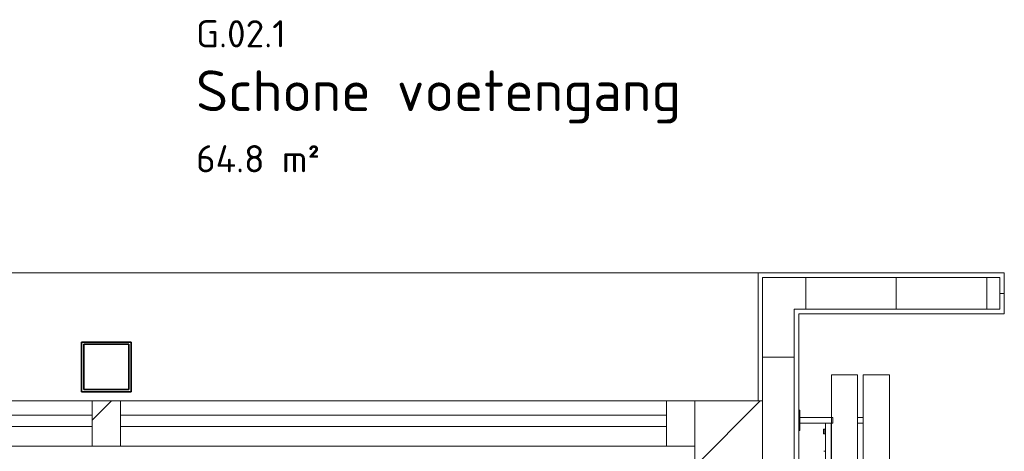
# Model space of a CAD drawing. Header units: millimetres. Extents: x 2016 to 102618, y -16590 to 68005.
# Tile 165 of 256: x 67117 to 71468, y 24913 to 26818. Entities that reach past the tile are written whole.
import ezdxf

# ---------------------------------------------------------------- set-up
doc = ezdxf.new("R2010")
doc.units = ezdxf.units.MM
for name, color, linetype, lineweight in [('A-AREA-IDEN', 2, 'Continuous', 9), ('A-FLOR', 192, 'Continuous', 13), ('A-GLAZ-CURT', 52, 'Continuous', 9), ('A-GLAZ-CWMG', 51, 'Continuous', 13), ('A-WALL', 113, 'Continuous', 13), ('A-WALL-FNSH', 113, 'Continuous', 25), ('A-WALL-PATT', 111, 'Continuous', 25), ('I-FURN', 30, 'Continuous', 13), ('S-COLS', 52, 'Continuous', 13)]:
    doc.layers.add(name, color=color, linetype=linetype, lineweight=lineweight)
doc.styles.add('ISOCPEUR_2', font='isocpeur.ttf', dxfattribs={"height": 180})
doc.styles.add('ISOCPEUR_4', font='isocpeur.ttf', dxfattribs={"height": 120})

# ---------------------------------------------------------------- blocks, each defined once
blk = doc.blocks.new('Rectangular Mullion - 30_VCS_CWM_hout_200mm-4526834-00 Begane grond')
at = {"layer": 'A-GLAZ-CWMG'}
for p, q in [((0, 100), (-125, 100)), ((-125, 100), (-125, -100)), ((0, -100), (0, 100)), ((-125, -100), (0, -100))]:
    blk.add_line(p, q, dxfattribs=at)
blk = doc.blocks.new('79_VCS_FU_zitbank_kleedkamers - 79_VCS_FU_zitbank_kleedkamers-4609168-00 Begane grond')
at = {"layer": 'I-FURN'}
for p, q in [((8005, 0), (8005, -5.1)), ((8005, -5.1), (8037.5, -5.1)), ((8037.5, -5), (8037.5, 0)), ((8062.5, 0), (8037.5, 0)), ((8037.5, -145), (8037.5, -5)), ((8062.5, -5), (8037.5, -5)), ((8062.5, 0), (8062.5, -5)), ((8062.5, -5), (8062.5, -145)), ((8062.5, -5.1), (8095, -5.1)), ((8095, -5.1), (8095, 0)), ((7087.5, -117.5), (8037.5, -117.5)), ((7912.8, -116.5), (7912.8, -110.8)), ((7990, -110.5), (7990, -109.5)), ((7990, -110.7), (7990, -116.5)), ((8009, -108.5), (7991, -108.5)), ((7991, -111.5), (8009, -111.5)), ((8010, -109.5), (8010, -110.5)), ((8010, -116.5), (8010, -110.8)), ((8037.5, -142.5), (7087.5, -142.5)), ((8037.5, -145), (7087.5, -145)), ((8037.5, -150), (8037.5, -145)), ((8062.5, -145), (8037.5, -145)), ((8062.5, -145), (8037.5, -145)), ((8062.5, -150), (8037.5, -150)), ((8062.5, -145), (8062.5, -150)), ((8250, -145), (8062.5, -145)), ((8250, -145), (8250, -150)), ((8250, -150), (8250, -255)), ((50, -260), (8250, -260)), ((8037.5, -285.2), (8037.5, -259.8)), ((8062.5, -259.8), (8062.5, -285.2)), ((8250, -255), (8250, -260)), ((8250, -285), (50, -285)), ((8250, -285), (8250, -290)), ((8250, -290), (8250, -395)), ((50, -400), (8250, -400)), ((8250, -395), (8250, -400))]:
    blk.add_line(p, q, dxfattribs=at)
at = {"layer": 'I-FURN', "flags": 128}
for points in [[(7912.8, -115.7), (7912.8, -115.7), (7912.8, -115.8), (7912.8, -115.8), (7912.8, -115.9), (7912.8, -116), (7912.8, -116.1), (7912.8, -116.1), (7912.8, -116.2), (7912.8, -116.3), (7912.8, -116.4), (7912.8, -116.4), (7912.8, -116.5), (7912.8, -116.6), (7912.8, -116.7), (7912.8, -116.8), (7912.8, -116.9), (7912.8, -117), (7912.8, -117.1), (7912.8, -117.2), (7912.8, -117.3), (7912.8, -117.4), (7912.8, -117.5)], [(7990, -117.5), (7990, -117.4), (7990, -117.3), (7990, -117.2), (7990, -117.1), (7990, -117), (7990, -117), (7990, -116.9), (7990, -116.8), (7990, -116.7), (7990, -116.6), (7990, -116.5), (7990, -116.4), (7990, -116.3), (7990, -116.3), (7990, -116.2), (7990, -116.1), (7990, -116), (7990, -116), (7990, -115.9), (7990, -115.8), (7990, -115.8), (7990, -115.7), (7990, -115.7)], [(8010, -115.7), (8010, -115.7), (8010, -115.8), (8010, -115.8), (8010, -115.9), (8010, -116), (8010, -116.1), (8010, -116.1), (8010, -116.2), (8010, -116.3), (8010, -116.4), (8010, -116.4), (8010, -116.5), (8010, -116.6), (8010, -116.7), (8010, -116.8), (8010, -116.9), (8010, -117), (8010, -117.1), (8010, -117.2), (8010, -117.3), (8010, -117.4), (8010, -117.5)]]:
    blk.add_lwpolyline(points, dxfattribs=at)
at = {"layer": 'I-FURN'}
for centre, radius, start, end in [((7991, -109.5), 0.978, 90, 180), ((7991, -110.5), 1, 180, 270), ((8009, -109.5), 0.966, 0, 90), ((8009, -110.5), 0.962, 270, 360)]:
    blk.add_arc(centre, radius, start, end, dxfattribs=at)
for centre, major_axis, start_param, end_param in [((7991, -109.5), (0.978, 0), 1.570796, 3.140513), ((7991, -110.5), (1, 0), 3.142593, 4.712389), ((8009, -109.5), (0.966, 0), 0.001117, 1.570796), ((8009, -110.5), (0.962, 0), 4.712389, 6.282063)]:
    blk.add_ellipse(centre, major_axis=major_axis, ratio=0.997927, start_param=start_param, end_param=end_param, dxfattribs=at)
blk = doc.blocks.new('28_3B_staal - kolom - buis vierkant warm - K220x220x10-4251257-00 Begane grond')
at = {"layer": 'S-COLS', "lineweight": 35}
for p, q in [((110, 110), (-110, 110)), ((-110, 110), (-110, -110)), ((-100, -100), (-100, 100)), ((-100, 100), (100, 100)), ((100, 100), (100, -100)), ((110, -110), (110, 110)), ((-110, -110), (110, -110)), ((100, -100), (-100, -100))]:
    blk.add_line(p, q, dxfattribs=at)
blk = doc.blocks.new('bank - bank-3251444-00 Begane grond')
at = {"layer": 'A-FLOR'}
blk.add_line((70380, 25700), (63400, 25700), dxfattribs=at)
blk = doc.blocks.new('System Panel - 31_VCS_CP_gevel_glas-3251543-00 Begane grond')
at = {"layer": 'A-GLAZ-CURT'}
for p, q in [((1206.25, 13.5), (-1206.25, 13.5)), ((-1206.25, 13.5), (-1206.25, -36.5)), ((1206.25, -36.5), (1206.25, 13.5)), ((-1206.25, -36.5), (1206.25, -36.5))]:
    blk.add_line(p, q, dxfattribs=at)
blk = doc.blocks.new('System Panel - 31_VCS_CP_gevel_glas-4527028-00 Begane grond')
at = {"layer": 'A-GLAZ-CURT'}
for p, q in [((1906.25, 13.5), (-1906.25, 13.5)), ((-1906.25, 13.5), (-1906.25, -36.5)), ((1906.25, -36.5), (1906.25, 13.5)), ((-1906.25, -36.5), (1906.25, -36.5))]:
    blk.add_line(p, q, dxfattribs=at)
blk = doc.blocks.new('Rectangular Mullion - 30_VCS_CWM_hout_200mm-4526831-00 Begane grond')
at = {"layer": 'A-GLAZ-CWMG'}
for p, q in [((67562.5, 25135), (69975, 25135)), ((69975, 24935), (67562.5, 24935))]:
    blk.add_line(p, q, dxfattribs=at)
blk = doc.blocks.new('Rectangular Mullion - 30_VCS_CWM_hout_200mm-4526832-00 Begane grond')
at = {"layer": 'A-GLAZ-CWMG', "lineweight": 5}
h = blk.add_hatch(dxfattribs=at)
h.set_pattern_fill('FP_326', color=256, style=0, pattern_type=2)
h.set_pattern_definition([(135, (67500, -25035), (-353.5534, -353.5534), [])])
h.paths.add_polyline_path([(62.5, -100), (-62.5, -100), (-62.5, 100), (62.5, 100)], flags=0)
at = {"layer": 'A-GLAZ-CWMG'}
for p, q in [((-62.5, 100), (62.5, 100)), ((-62.5, -100), (-62.5, 100)), ((62.5, 100), (62.5, -100)), ((62.5, -100), (-62.5, -100))]:
    blk.add_line(p, q, dxfattribs=at)
blk = doc.blocks.new('Rectangular Mullion - 30_VCS_CWM_hout_200mm-4527023-00 Begane grond')
at = {"layer": 'A-GLAZ-CWMG'}
for p, q in [((63625, 25135), (67437.5, 25135)), ((67437.5, 24935), (63625, 24935))]:
    blk.add_line(p, q, dxfattribs=at)

msp = doc.modelspace()

# ---------------------------------------------------------------- hatches: boundary and pattern name
at = {"layer": 'A-WALL-PATT', "lineweight": 5}
h = msp.add_hatch(dxfattribs=at)
h.set_pattern_fill('FP_18', color=256, angle=-90, style=0, pattern_type=2)
h.set_pattern_definition([(270, (79390, 25700), (400, 1e-12), [])])
h.paths.add_polyline_path([(79590, 25540), (80448, 25540), (80448, 25680), (78552, 25680), (78552, 25540), (79570, 25540)], flags=0)
h.paths.add_polyline_path([(70488.1, 25540), (71448, 25540), (71448, 25680), (70400, 25680), (70400, 25540)], flags=0)
h.paths.add_polyline_path([(88400, 25540), (88420, 25540), (88420, 25680), (87202, 25680), (87202, 25540), (88325.4, 25540)], flags=0)
h.paths.add_polyline_path([(72552, 25540), (74448, 25540), (74448, 25680), (72552, 25680), (72552, 25610)], flags=0)
h.paths.add_polyline_path([(85836.4, 25540), (86098, 25540), (86098, 25680), (84552, 25680), (84552, 25540), (85590, 25540)], flags=0)
h.paths.add_polyline_path([(75552, 25540), (77448, 25540), (77448, 25680), (75552, 25680), (75552, 25610)], flags=0)
h.paths.add_polyline_path([(83448, 25540), (83448, 25680), (81552, 25680), (81552, 25540), (82932.7, 25540)], flags=0)
h = msp.add_hatch(dxfattribs=at)
h.set_pattern_fill('FP_426', color=256, angle=-90, style=0, pattern_type=2)
h.set_pattern_definition([(1e-13, (70380, 25327.5), (-8e-13, 400), [])])
h.paths.add_polyline_path([(70400, 25135), (70540, 25135), (70540, 25540), (70400, 25540), (70400, 25141.2)], flags=0)
h = msp.add_hatch(dxfattribs=at)
h.set_pattern_fill('FP_31', color=256, style=0, pattern_type=2)
h.set_pattern_definition([(45, (0, 0), (-353.5534, 353.5534), [])])
h.paths.add_polyline_path([(70400, 16400), (70400, 25135), (70100, 25135), (70100, 16400), (70380, 16400)], flags=0)
h = msp.add_hatch(dxfattribs=at)
h.set_pattern_fill('FP_10', color=256, angle=-90, style=0, pattern_type=2)
h.set_pattern_definition([(1e-13, (70400, 20857.5), (-8e-13, 400), [])])
h.paths.add_polyline_path([(70540, 16560), (70540, 25135), (70400, 25135), (70400, 16560), (70488.1, 16560)], flags=0)

# ---------------------------------------------------------------- linework, layer by layer
at = {"layer": 'A-WALL', "color": 250, "lineweight": 18}
for p, q in [((71448, 25680), (70400, 25680)), ((70400, 16400), (70400, 25680)), ((71448, 25540), (71448, 25680)), ((70540, 25540), (70540, 16560)), ((70540, 25540), (71448, 25540)), ((70100, 25135), (70100, 16400)), ((70100, 25135), (70400, 25135))]:
    msp.add_line(p, q, dxfattribs=at)
at = {"layer": 'A-WALL', "lineweight": 5}
msp.add_line((71468, 25610), (71448, 25610), dxfattribs=at)
at = {"layer": 'A-WALL-FNSH', "color": 7, "lineweight": 13}
for p, q in [((71468, 25700), (70380, 25700)), ((70380, 25700), (70380, 25135)), ((71468, 25520), (71468, 25700)), ((70560, 25520), (71468, 25520)), ((70560, 25062.5), (70560, 25520)), ((70560, 24087.5), (70560, 25037.5))]:
    msp.add_line(p, q, dxfattribs=at)

# ---------------------------------------------------------------- block references
at = {"layer": 'A-FLOR'}
msp.add_blockref('bank - bank-3251444-00 Begane grond', (0, 0), dxfattribs=at)
at = {"layer": 'A-GLAZ-CURT', "rotation": 180}
for name, p in [('System Panel - 31_VCS_CP_gevel_glas-4527028-00 Begane grond', (65531.2, 25035)), ('System Panel - 31_VCS_CP_gevel_glas-3251543-00 Begane grond', (68768.8, 25035))]:
    msp.add_blockref(name, p, dxfattribs=at)
at = {"layer": 'A-GLAZ-CWMG'}
for name, p in [('Rectangular Mullion - 30_VCS_CWM_hout_200mm-4527023-00 Begane grond', (0, 0)), ('Rectangular Mullion - 30_VCS_CWM_hout_200mm-4526831-00 Begane grond', (0, 0)), ('Rectangular Mullion - 30_VCS_CWM_hout_200mm-4526834-00 Begane grond', (70100, 25035))]:
    msp.add_blockref(name, p, dxfattribs=at)
at = {"layer": 'A-GLAZ-CWMG', "extrusion": (0, 0, -1)}
msp.add_blockref('Rectangular Mullion - 30_VCS_CWM_hout_200mm-4526832-00 Begane grond', (-67500, 25035), dxfattribs=at)
at = {"layer": 'I-FURN', "rotation": 90}
msp.add_blockref('79_VCS_FU_zitbank_kleedkamers - 79_VCS_FU_zitbank_kleedkamers-4609168-00 Begane grond', (70560, 17000), dxfattribs=at)
at = {"layer": 'S-COLS'}
msp.add_blockref('28_3B_staal - kolom - buis vierkant warm - K220x220x10-4251257-00 Begane grond', (67500, 25285), dxfattribs=at)

# ---------------------------------------------------------------- texts
at = {"layer": 'A-AREA-IDEN', "attachment_point": 1}
for s, insert, char_height, width, style in [('G.02.1', (67896.2, 26815.8), 120, 497.046, 'ISOCPEUR_4'), ('Schone voetengang', (67896.2, 26594.3), 180, 2565.4, 'ISOCPEUR_2'), ('64.8 m²', (67896.2, 26264.1), 120, 689.451, 'ISOCPEUR_4')]:
    msp.add_mtext(s, dxfattribs=dict(at, insert=insert, char_height=char_height, width=width, style=style))

doc.saveas('drawing.dxf')
